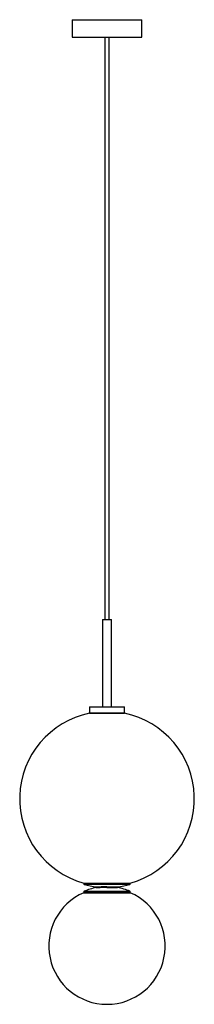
# Paper-space layout '_Derecha' of a CAD drawing. Header units: inches. Extents: x -5.9 to 5.9, y -13.9 to 52.7.
import ezdxf

# ---------------------------------------------------------------- set-up
doc = ezdxf.new("R2010")
doc.units = ezdxf.units.IN
doc.header["$MEASUREMENT"] = 0

psp = doc.layouts.new('_Derecha')

# ---------------------------------------------------------------- linework, layer by layer
at = {"color": 7, "linetype": 'Continuous', "lineweight": 25}
for p, q in [((-2.36, 52.675), (-2.36, 51.495)), ((-2.36, 52.675), (2.36, 52.675)), ((2.36, 51.495), (2.36, 52.675)), ((-2.36, 51.495), (2.36, 51.495)), ((-0.138, 51.495), (-0.138, 12.125)), ((0.138, 12.125), (0.138, 51.495)), ((-0.295, 12.125), (-0.295, 6.219)), ((-0.295, 12.125), (0.295, 12.125)), ((0.295, 6.219), (0.295, 12.125)), ((-1.181, 6.219), (-1.181, 5.826)), ((-1.181, 6.219), (1.181, 6.219)), ((1.181, 5.826), (1.181, 6.219)), ((-1.181, 5.826), (1.181, 5.826)), ((-1.181, 5.786), (1.181, 5.786)), ((-1.575, -5.692), (-1.575, -5.743)), ((-1.575, -5.692), (1.575, -5.692)), ((-1.575, -5.743), (1.575, -5.743)), ((1.546, -5.781), (-1.546, -5.781)), ((-0.751, -5.979), (-0.751, -5.989)), ((-0.751, -5.989), (-0.734, -5.999)), ((-0.709, -5.942), (-0.709, -5.954)), ((-0.709, -5.942), (-0.397, -5.942)), ((0, -5.941), (0, -5.994)), ((0, -5.942), (0.709, -5.942)), ((0.709, -5.994), (0.709, -5.942)), ((1.575, -5.743), (1.575, -5.692)), ((-1.575, -6.278), (-1.575, -6.338)), ((1.575, -6.278), (-1.575, -6.278)), ((-1.575, -6.338), (1.575, -6.338)), ((-1.551, -6.242), (1.551, -6.242)), ((0, -5.994), (0.709, -5.994)), ((0.709, -5.994), (0.709, -5.994)), ((1.575, -6.338), (1.575, -6.278))]:
    psp.add_line(p, q, dxfattribs=at)
for centre, radius, start, end in [((0, 0), 5.906, 101.53696, 254.53399), ((0, 0), 5.906, 285.46601, 78.46304), ((-1.535, -5.743), 0.0394, 180, 255.03208), ((0, 0), 5.984, 255.03208, 263.19901), ((0, 0), 5.984, 276.80099, 284.96792), ((1.535, -5.743), 0.0394, 284.96792, 0), ((0, -9.946), 3.937, 113.57818, 66.42182), ((-1.535, -6.278), 0.0394, 112.71445, 180), ((0, -9.946), 4.016, 100.53166, 112.71445), ((0, -9.946), 4.016, 67.28555, 79.83575), ((1.535, -6.278), 0.0394, 0, 67.28555)]:
    psp.add_arc(centre, radius, start, end, dxfattribs=at)
for points, knots in [([(-0.748, -5.989), (-0.749, -5.989), (-0.76, -5.988), (-0.731, -5.985), (-0.659, -5.982), (-0.537, -5.979), (-0.38, -5.976), (-0.197, -5.972), (-0.065, -5.97), (0, -5.969)], [0, 0, 0, 0, 0.018633, 0.182603, 0.345276, 0.509922, 0.672281, 0.836701, 1, 1, 1, 1]), ([(-0.708, -5.954), (-0.715, -5.958), (-0.73, -5.966), (-0.744, -5.974), (-0.751, -5.979)], [0, 0, 0, 0, 0.499995, 1, 1, 1, 1]), ([(-0.748, -5.979), (-0.744, -5.978), (-0.734, -5.976), (-0.657, -5.972), (-0.538, -5.969), (-0.38, -5.966), (-0.197, -5.963), (-0.065, -5.96), (0, -5.959)], [0, 0, 0, 0, 0.1509628, 0.3199322, 0.4909523, 0.6595954, 0.8303805, 1, 1, 1, 1]), ([(-0.706, -5.954), (-0.701, -5.953), (-0.692, -5.951), (-0.62, -5.948), (-0.518, -5.945), (-0.433, -5.943), (-0.397, -5.942)], [0, 0, 0, 0, 0.244782, 0.519953, 0.798463, 1, 1, 1, 1]), ([(0, -5.941), (-0.036, -5.941), (-0.071, -5.941), (-0.141, -5.941), (-0.175, -5.941), (-0.242, -5.942), (-0.274, -5.942), (-0.337, -5.942), (-0.368, -5.942), (-0.397, -5.942)], [0, 0, 0, 0, 0.25, 0.25, 0.5, 0.5, 0.75, 0.75, 1, 1, 1, 1])]:
    psp.add_open_spline(points, degree=3, knots=knots, dxfattribs=at)

doc.saveas('drawing.dxf')
